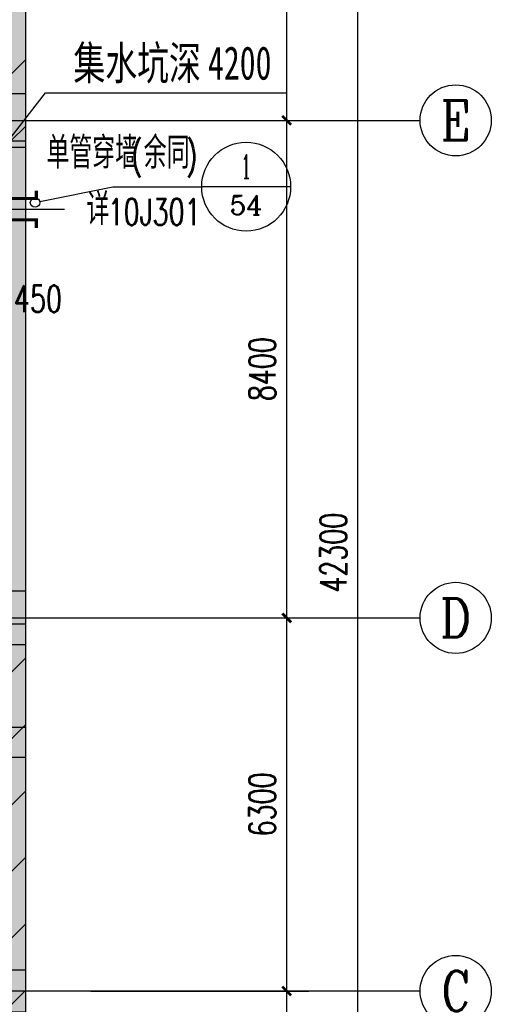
# Model space of a CAD drawing. Extents: x 797781 to 1255204, y 21234 to 1024248.
# Tile 66 of 256: x 989156 to 997108, y 82417 to 99042. Entities that reach past the tile are written whole.
import ezdxf
from ezdxf.enums import TextEntityAlignment as Align

# ---------------------------------------------------------------- set-up
doc = ezdxf.new("R2010")
doc.units = 0
doc.header["$LTSCALE"] = 1000
doc.header["$MEASUREMENT"] = 0
doc.linetypes.add('230303生产综合楼-平面图_t8$0$DOTE', pattern=[2.42, 2, -0.2, 0.02, -0.2])
for name, color, linetype in [('230303生产综合楼-平面图_t8$0$AXIS', 3, 'Continuous'), ('230303生产综合楼-平面图_t8$0$AXIS_TEXT', 7, 'Continuous'), ('230303生产综合楼-平面图_t8$0$COLUMN', 40, 'Continuous'), ('230303生产综合楼-平面图_t8$0$DIM_IDEN', 3, 'Continuous'), ('230303生产综合楼-平面图_t8$0$DIM_LEAD', 3, 'Continuous'), ('230303生产综合楼-平面图_t8$0$DOTE', 1, '230303生产综合楼-平面图_t8$0$DOTE'), ('230303生产综合楼-平面图_t8$0$PUB_DIM', 3, 'Continuous'), ('230303生产综合楼-平面图_t8$0$PUB_HATCH', 8, 'Continuous'), ('230303生产综合楼-平面图_t8$0$PUB_TEXT', 7, 'Continuous'), ('230303生产综合楼-平面图_t8$0$WALL', 40, 'Continuous'), ('230303生产综合楼-平面图_t8$0$板洞', 6, 'Continuous'), ('AXIS_TEXT', 7, 'Continuous'), ('PUB_HATCH', 8, 'Continuous'), ('PUB_TEXT', 7, 'Continuous'), ('VALVE_消防', 7, 'Continuous')]:
    doc.layers.add(name, color=color, linetype=linetype)
doc.styles.add('230303生产综合楼-平面图_t8$0$_HZTXT', font='@HZTXT_E', dxfattribs={"width": 0.7, "bigfont": '@@HZTXT'})
doc.styles.add('230303生产综合楼-平面图_t8$0$_TCH_AXIS', font='COMPLEX', dxfattribs={"bigfont": 'GBCBIG'})
doc.styles.add('230303生产综合楼-平面图_t8$0$_TCH_DIM', font='SIMPLEX', dxfattribs={"bigfont": 'GBCBIG'})
doc.styles.add('230303生产综合楼-平面图_T8$0$_TCH_DIM_T3', font='SIMPLEX', dxfattribs={"width": 0.705882, "bigfont": 'GBCBIG'})
doc.styles.add('230303生产综合楼-平面图_t8$0$_TCH_LABEL', font='COMPLEX', dxfattribs={"bigfont": 'GBCBIG'})
doc.styles.add('230303生产综合楼-平面图_t8$0$黑体', font='simhei.ttf', dxfattribs={"width": 0.7})
doc.styles.add('COMPLEX', font='COMPLEX')
doc.dimstyles.new('230303生产综合楼-平面图_T8$0$_TCH_ARCH&&150', dxfattribs={"dimtxt": 446.25, "dimasz": 150, "dimexe": 375, "dimexo": 450, "dimgap": 189.375, "dimtad": 1, "dimdec": 0, "dimzin": 0, "dimdsep": 46, "dimtxsty": '230303生产综合楼-平面图_T8$0$_TCH_DIM_T3', "dimblk": '230303生产综合楼-平面图_t8$0$_ArchTick', "dimcen": 0.09, "dimclrt": 7, "dimazin": 2, "dimtfac": 1, "dimtdec": 0, "dimtix": 1, "dimtmove": 2, "dimatfit": 3, "dimfxl": 1, "dimtolj": 1, "dimtzin": 0, "dimarcsym": 0})

# ---------------------------------------------------------------- blocks, each defined once
blk = doc.blocks.new('$VALVE$00000547')
at = {"const_width": 30}
for points in [[(0, 100), (-250, 100), (-250, 175)], [(0, 100), (0, 175)], [(0, 100), (250, 100), (250, 175)], [(-250, -175), (-250, -100), (0, -100)], [(0, -175), (0, -100)], [(250, -175), (250, -100), (0, -100)]]:
    blk.add_lwpolyline(points, dxfattribs=at)
blk = doc.blocks.new('230303生产综合楼-平面图_t8$0$_ArchTick')
at = {"color": 0, "linetype": 'ByBlock', "const_width": 0.3}
blk.add_lwpolyline([(-0.5, -0.5), (0.5, 0.5)], dxfattribs=at)
blk = doc.blocks.new('*D6553')
at = {"layer": '230303生产综合楼-平面图_t8$0$PUB_DIM', "color": 0, "lineweight": -2, "transparency": 16777216}
for p, q in [((671366, -261511), (671366, -262219)), ((671816, -261511), (671816, -262219)), ((671366, -261844), (671816, -261844))]:
    blk.add_line(p, q, dxfattribs=at)
at = {"layer": 'Defpoints', "color": 0, "transparency": 16777216}
for p in [(671366, -261061), (671816, -261061), (671816, -261844)]:
    blk.add_point(p, dxfattribs=at)
at = {"layer": '230303生产综合楼-平面图_t8$0$PUB_DIM', "color": 0, "lineweight": -2, "transparency": 16777216, "xscale": 150, "yscale": 150, "zscale": 150, "rotation": 180}
blk.add_blockref('230303生产综合楼-平面图_t8$0$_ArchTick', (671366, -261844), dxfattribs=at)
at = {"layer": '230303生产综合楼-平面图_t8$0$PUB_DIM', "color": 0, "lineweight": -2, "transparency": 16777216, "xscale": 150, "yscale": 150, "zscale": 150}
blk.add_blockref('230303生产综合楼-平面图_t8$0$_ArchTick', (671816, -261844), dxfattribs=at)
at = {"layer": '230303生产综合楼-平面图_t8$0$PUB_DIM', "color": 7, "transparency": 16777216, "insert": (672371, -261432), "char_height": 446.2, "attachment_point": 5, "style": '230303生产综合楼-平面图_T8$0$_TCH_DIM_T3'}
blk.add_mtext('\\A1;450', dxfattribs=at)
blk = doc.blocks.new('_AXISO')
blk.add_circle((0, 0), 0.5)
at = {"layer": 'AXIS_TEXT', "style": 'COMPLEX', "width": 1.041667}
blk.add_attdef('A', text='', height=0.56, dxfattribs=at).set_placement((-0.25, -0.28), (0.25, -0.28), align=Align.FIT)
blk = doc.blocks.new('*D3077')
at = {"layer": '230303生产综合楼-平面图_t8$0$AXIS', "color": 0, "lineweight": -2, "transparency": 16777216}
for p, q in [((990358, 82642), (994033, 82642)), ((993658, 74242), (993658, 82642)), ((990358, 74242), (994033, 74242))]:
    blk.add_line(p, q, dxfattribs=at)
at = {"layer": 'Defpoints', "color": 0, "transparency": 16777216}
for p in [(989908, 82642), (993658, 82642), (989908, 74242)]:
    blk.add_point(p, dxfattribs=at)
at = {"layer": '230303生产综合楼-平面图_t8$0$AXIS', "color": 0, "lineweight": -2, "transparency": 16777216, "xscale": 150, "yscale": 150, "zscale": 150}
for p, rotation in [((993658, 82642), 90), ((993658, 74242), 270)]:
    blk.add_blockref('230303生产综合楼-平面图_t8$0$_ArchTick', p, dxfattribs=dict(at, rotation=rotation))
at = {"layer": '230303生产综合楼-平面图_t8$0$AXIS', "color": 7, "transparency": 16777216, "insert": (993246, 78442), "char_height": 446.2, "attachment_point": 5, "rotation": 90, "style": '230303生产综合楼-平面图_T8$0$_TCH_DIM_T3'}
blk.add_mtext('\\A1;8400', dxfattribs=at)
blk = doc.blocks.new('*D3078')
at = {"layer": '230303生产综合楼-平面图_t8$0$AXIS', "color": 0, "lineweight": -2, "transparency": 16777216}
for p, q in [((990358, 88942), (994033, 88942)), ((993658, 82642), (993658, 88942)), ((990358, 82642), (994033, 82642))]:
    blk.add_line(p, q, dxfattribs=at)
at = {"layer": 'Defpoints', "color": 0, "transparency": 16777216}
for p in [(989908, 88942), (993658, 88942), (989908, 82642)]:
    blk.add_point(p, dxfattribs=at)
at = {"layer": '230303生产综合楼-平面图_t8$0$AXIS', "color": 0, "lineweight": -2, "transparency": 16777216, "xscale": 150, "yscale": 150, "zscale": 150}
for p, rotation in [((993658, 88942), 90), ((993658, 82642), 270)]:
    blk.add_blockref('230303生产综合楼-平面图_t8$0$_ArchTick', p, dxfattribs=dict(at, rotation=rotation))
at = {"layer": '230303生产综合楼-平面图_t8$0$AXIS', "color": 7, "transparency": 16777216, "insert": (993246, 85792), "char_height": 446.2, "attachment_point": 5, "rotation": 90, "style": '230303生产综合楼-平面图_T8$0$_TCH_DIM_T3'}
blk.add_mtext('\\A1;6300', dxfattribs=at)
blk = doc.blocks.new('*D3079')
at = {"layer": '230303生产综合楼-平面图_t8$0$AXIS', "color": 0, "lineweight": -2, "transparency": 16777216}
for p, q in [((990358, 97342), (994033, 97342)), ((993658, 88942), (993658, 97342)), ((990358, 88942), (994033, 88942))]:
    blk.add_line(p, q, dxfattribs=at)
at = {"layer": 'Defpoints', "color": 0, "transparency": 16777216}
for p in [(989908, 97342), (993658, 97342), (989908, 88942)]:
    blk.add_point(p, dxfattribs=at)
at = {"layer": '230303生产综合楼-平面图_t8$0$AXIS', "color": 0, "lineweight": -2, "transparency": 16777216, "xscale": 150, "yscale": 150, "zscale": 150}
for p, rotation in [((993658, 97342), 90), ((993658, 88942), 270)]:
    blk.add_blockref('230303生产综合楼-平面图_t8$0$_ArchTick', p, dxfattribs=dict(at, rotation=rotation))
at = {"layer": '230303生产综合楼-平面图_t8$0$AXIS', "color": 7, "transparency": 16777216, "insert": (993246, 93142), "char_height": 446.2, "attachment_point": 5, "rotation": 90, "style": '230303生产综合楼-平面图_T8$0$_TCH_DIM_T3'}
blk.add_mtext('\\A1;8400', dxfattribs=at)
blk = doc.blocks.new('*D3080')
at = {"layer": '230303生产综合楼-平面图_t8$0$AXIS', "color": 0, "lineweight": -2, "transparency": 16777216}
for p, q in [((990358, 105742), (994033, 105742)), ((993658, 97342), (993658, 105742)), ((990358, 97342), (994033, 97342))]:
    blk.add_line(p, q, dxfattribs=at)
at = {"layer": 'Defpoints', "color": 0, "transparency": 16777216}
for p in [(989908, 105742), (993658, 105742), (989908, 97342)]:
    blk.add_point(p, dxfattribs=at)
at = {"layer": '230303生产综合楼-平面图_t8$0$AXIS', "color": 0, "lineweight": -2, "transparency": 16777216, "xscale": 150, "yscale": 150, "zscale": 150}
for p, rotation in [((993658, 105742), 90), ((993658, 97342), 270)]:
    blk.add_blockref('230303生产综合楼-平面图_t8$0$_ArchTick', p, dxfattribs=dict(at, rotation=rotation))
at = {"layer": '230303生产综合楼-平面图_t8$0$AXIS', "color": 7, "transparency": 16777216, "insert": (993246, 101542), "char_height": 446.2, "attachment_point": 5, "rotation": 90, "style": '230303生产综合楼-平面图_T8$0$_TCH_DIM_T3'}
blk.add_mtext('\\A1;8400', dxfattribs=at)
blk = doc.blocks.new('*D3083')
at = {"layer": '230303生产综合楼-平面图_t8$0$AXIS', "color": 0, "lineweight": -2, "transparency": 16777216}
for p, q in [((990358, 111192), (995233, 111192)), ((994858, 68892), (994858, 111192)), ((990358, 68892), (995233, 68892))]:
    blk.add_line(p, q, dxfattribs=at)
at = {"layer": 'Defpoints', "color": 0, "transparency": 16777216}
for p in [(989908, 111192), (994858, 111192), (989908, 68892)]:
    blk.add_point(p, dxfattribs=at)
at = {"layer": '230303生产综合楼-平面图_t8$0$AXIS', "color": 0, "lineweight": -2, "transparency": 16777216, "xscale": 150, "yscale": 150, "zscale": 150}
for p, rotation in [((994858, 111192), 90), ((994858, 68892), 270)]:
    blk.add_blockref('230303生产综合楼-平面图_t8$0$_ArchTick', p, dxfattribs=dict(at, rotation=rotation))
at = {"layer": '230303生产综合楼-平面图_t8$0$AXIS', "color": 7, "transparency": 16777216, "insert": (994446, 90042), "char_height": 446.2, "attachment_point": 5, "rotation": 90, "style": '230303生产综合楼-平面图_T8$0$_TCH_DIM_T3'}
blk.add_mtext('\\A1;42300', dxfattribs=at)
blk = doc.blocks.new('_FZH')
blk.add_lwpolyline([(-0.5, -0.5), (0.5, -0.5), (0.5, 0.5), (-0.5, 0.5)], close=True)
at = {"layer": 'PUB_HATCH'}
blk.add_solid([(-0.5, -0.5), (0.5, -0.5), (-0.5, 0.5), (0.5, 0.5)], dxfattribs=at)
blk = doc.blocks.new('230303生产综合楼-平面图_t8$0$-1FXHS1')
at = {"layer": '230303生产综合楼-平面图_t8$0$PUB_DIM'}
dim = blk.add_linear_dim(base=(671816.4, -261844.5), p1=(671366.4, -261061), p2=(671816.4, -261061), angle=0, dimstyle='230303生产综合楼-平面图_T8$0$_TCH_ARCH&&150', dxfattribs=at)
dim.commit()
dim.dimension.update_dxf_attribs({"geometry": '*D6553', "text_midpoint": (672371.4, -261432), "dimtype": 161})

msp = doc.modelspace()

# ---------------------------------------------------------------- hatches: boundary and pattern name
at = {"layer": '230303生产综合楼-平面图_t8$0$PUB_HATCH'}
h = msp.add_hatch(dxfattribs=at)
h.set_pattern_fill('ANSI31', color=256, scale=500)
h.set_pattern_definition([(45, (742304.1, -46432.5), (-561.266, 561.266), [])])
h.paths.add_polyline_path([(930109.1, 68893.4), (930108.6, 82492.3), (938508.6, 82492.3), (938508.2, 85667.3), (943409, 85667.3), (943409.3, 93092.3), (943762.1, 93092.3), (943758.6, 95392.3), (943508.6, 95392.3), (943508.6, 101792.3), (951058.6, 101792.3), (951058.6, 104092.3), (952808.6, 104092.3), (952808.6, 105392.3), (952708.2, 105392.3), (952709, 111192.3), (938408.6, 111192.3), (938408.6, 112942.3), (934909, 112942.3), (934909, 113292.3), (935009, 113392.3), (935009, 113792.3), (932409, 113792.3), (932409, 113392.3), (932509, 113292.3), (932509, 112992.3), (930408.6, 112992.3), (930408.6, 111192.3), (913308.6, 111192.3), (913308.6, 119592.3), (899708.6, 119592.3), (899708.6, 116092.3), (899708.6, 114673.2), (899708.6, 111192.3), (895158.6, 111192.3), (895158.6, 96992.3), (899608.6, 96992.3), (899608.6, 98042.3), (902558.6, 98042.3), (902558.6, 96992.3), (904808.6, 96992.3), (904808.2, 86592.3), (896359, 86592.3), (896156.1, 86592.3), (896158.6, 81292.3), (896158.6, 73892.3), (896158.6, 70892.3), (896358.6, 70892.3), (897858.6, 70892.3), (897858.6, 70042.3), (900108.6, 70042.3), (900108.6, 68892.3)])
h.paths.add_polyline_path([(930105.6, 68892.3), (955656.4, 68892.3), (955656.4, 72492.3), (963356.4, 72492.3), (963356.4, 68892.3), (986709.3, 68892.3), (986709.3, 70442.3), (987458.6, 70442.3), (987458.6, 70892.3), (989258.6, 70892.3), (989256.4, 88842.3), (986008.6, 88842.3), (986008.6, 90692.3), (982958.6, 90692.3), (982958.6, 94955.7), (980858.6, 94955.7), (980858.6, 99042.3), (985808.6, 99042.3), (985808.6, 96992.3), (989256.4, 96992.3), (989256.4, 109542.3), (987108.6, 109542.3), (987108.6, 109842.3), (986208.6, 109842.3), (986208.6, 111192.3), (963706.4, 111192.3), (963706.4, 119592.3), (955308.6, 119592.3), (955304.2, 111192.3), (952709, 111192.7), (952709, 105392.3), (955356.4, 105392.3), (955357.5, 98892.3), (952859.7, 98892.3), (952858.6, 95342.3), (952858.6, 94880.1), (952858.6, 93092.3), (943407.1, 93092.3), (943407.1, 85667.3), (938508.6, 85667.3), (938508.6, 82492.3), (930107.1, 82492.3)])
for points in [[(988908.6, 97792.3), (989258.6, 97792.3), (989258.6, 99192.3), (989025.2, 99175.7), (988908.6, 99042.3)], [(989258.6, 96892.3), (988858.6, 96892.3), (988858.6, 89392.3), (989258.6, 89392.3)], [(989258.6, 88492.3), (988908.6, 88492.3), (988908.6, 87092.3), (989258.6, 87092.3)], [(989258.6, 86592.3), (988908.6, 86592.3), (988908.6, 82992.3), (989258.6, 82992.3)]]:
    msp.add_hatch(color=256, dxfattribs=at).paths.add_polyline_path(points)

# ---------------------------------------------------------------- linework, layer by layer
at = {"layer": '230303生产综合楼-平面图_t8$0$AXIS'}
for p, q in [((989908, 97342.3), (995908, 97342.3)), ((989908, 88942.3), (995908, 88942.3)), ((989908, 82642.3), (995908, 82642.3))]:
    msp.add_line(p, q, dxfattribs=at)
at = {"layer": '230303生产综合楼-平面图_t8$0$DIM_IDEN'}
for p, q in [((989493.3, 95970.7), (990723.6, 96221.9)), ((990723.6, 96221.9), (992224.4, 96221.9)), ((993724.4, 96221.9), (992224.4, 96221.9))]:
    msp.add_line(p, q, dxfattribs=at)
for centre, radius in [((992974.4, 96221.9), 750), ((989414.8, 95954.7), 80)]:
    msp.add_circle(centre, radius, dxfattribs=at)
at = {"layer": '230303生产综合楼-平面图_t8$0$DIM_LEAD'}
for p, q in [((988458.6, 96354), (989593.3, 97805)), ((989593.3, 97805), (993655.2, 97805))]:
    msp.add_line(p, q, dxfattribs=at)
at = {"layer": '230303生产综合楼-平面图_t8$0$DOTE'}
for p, q in [((870008.6, 97342.3), (989908.6, 97342.3)), ((870008.6, 95842.3), (989908.6, 95842.3)), ((870008.6, 88942.3), (989908.6, 88942.3)), ((870008.6, 82642.3), (989908.6, 82642.3))]:
    msp.add_line(p, q, dxfattribs=at)
at = {"layer": '230303生产综合楼-平面图_t8$0$WALL'}
for p, q in [((989258.6, 97792.3), (989258.6, 99192.3)), ((989258.6, 89392.3), (989258.6, 96892.3)), ((989258.6, 87092.3), (989258.6, 88492.3)), ((989258.6, 82992.3), (989258.6, 86592.3))]:
    msp.add_line(p, q, dxfattribs=at)
at = {"layer": '230303生产综合楼-平面图_t8$0$板洞', "color": 5}
msp.add_lwpolyline([(980858.6, 99042.3), (980858.6, 94942.3), (982958.6, 94942.3), (982958.6, 90692.3), (986008.6, 90692.3), (986008.6, 88842.3), (989258.6, 88842.3), (989258.6, 96992.3), (985808.6, 96992.3), (985808.6, 99042.3), (980858.6, 99042.3)], dxfattribs=at)

# ---------------------------------------------------------------- block references
msp.add_blockref('230303生产综合楼-平面图_t8$0$-1FXHS1', (317092.2, 355760.5))
at = {"layer": '230303生产综合楼-平面图_t8$0$AXIS'}
ref = msp.add_blockref('_AXISO', (996508, 97342.3), dxfattribs=dict(at, xscale=1200, yscale=1200, zscale=1200))
ref.add_attrib('A', 'E', dxfattribs={"layer": '230303生产综合楼-平面图_t8$0$AXIS_TEXT', "ltscale": 2, "height": 668.2, "style": '230303生产综合楼-平面图_t8$0$_TCH_AXIS'}).set_placement((996253.5, 97008.2), (996762.5, 97008.2), align=Align.FIT)
ref = msp.add_blockref('_AXISO', (996508, 88942.3), dxfattribs=dict(at, xscale=1200, yscale=1200, zscale=1200))
ref.add_attrib('A', 'D', dxfattribs={"layer": '230303生产综合楼-平面图_t8$0$AXIS_TEXT', "ltscale": 2, "height": 652.9, "style": '230303生产综合楼-平面图_t8$0$_TCH_AXIS'}).set_placement((996243.7, 88615.9), (996772.3, 88615.9), align=Align.FIT)
ref = msp.add_blockref('_AXISO', (996508, 82642.3), dxfattribs=dict(at, xscale=1200, yscale=1200, zscale=1200))
ref.add_attrib('A', 'C', dxfattribs={"layer": '230303生产综合楼-平面图_t8$0$AXIS_TEXT', "ltscale": 2, "height": 683.5, "style": '230303生产综合楼-平面图_t8$0$_TCH_AXIS'}).set_placement((996263.9, 82300.6), (996752.1, 82300.6), align=Align.FIT)
at = {"layer": '230303生产综合楼-平面图_t8$0$COLUMN'}
for p, xscale, yscale, zscale in [((988808.6, 97342.3), 900.0000006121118, 900.0000006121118, 900.0000006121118), ((988808.6, 88942.3), 900.0000005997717, 900.0000005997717, 900.0000005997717), ((989008.6, 86842.3), 500, 500, 500), ((988908.6, 82642.3), 700, 700, 700)]:
    msp.add_blockref('_FZH', p, dxfattribs=dict(at, xscale=xscale, yscale=yscale, zscale=zscale))
at = {"layer": 'VALVE_消防', "xscale": 1.8, "yscale": 1.8, "zscale": 1.8}
msp.add_blockref('$VALVE$00000547', (988985.8, 95842.3), dxfattribs=at)

# ---------------------------------------------------------------- texts
at = {"layer": '230303生产综合楼-平面图_t8$0$PUB_TEXT', "style": '230303生产综合楼-平面图_t8$0$黑体', "width": 0.7}
for s, p in [('集水坑深', (990060.9, 98030)), ('4200', (992329.2, 98030))]:
    msp.add_text(s, height=563.29, dxfattribs=at).set_placement(p)
at = {"layer": '230303生产综合楼-平面图_t8$0$PUB_TEXT', "color": 1, "style": '230303生产综合楼-平面图_t8$0$_HZTXT', "width": 0.7}
msp.add_text('物资储藏室', height=536.17, rotation=0, dxfattribs=at).set_placement((986939.2, 86444.6))
at = {"layer": 'PUB_TEXT', "style": '230303生产综合楼-平面图_t8$0$_TCH_DIM'}
for s, height, p in [('单管穿墙', 536.17, (989607.2, 96528.1)), ('余同', 536.17, (991247, 96528.1)), ('详', 536.2, (990282.4, 95572.9))]:
    msp.add_text(s, height=height, dxfattribs=at).set_placement(p)
at = {"layer": 'PUB_TEXT', "style": '230303生产综合楼-平面图_t8$0$_TCH_DIM', "width": 0.705882}
for s, height, p in [('(', 446.2, (991037, 96528.1)), (')', 446.2, (991961.9, 96528.1)), ('10J301', 446.25, (990639.8, 95572.9))]:
    msp.add_text(s, height=height, dxfattribs=at).set_placement(p)
at = {"layer": 'PUB_TEXT', "style": '230303生产综合楼-平面图_t8$0$_TCH_LABEL'}
for s, height, p, p2 in [('1', 401.5, (992888.3, 96359.3), (993060.4, 96359.3)), ('54', 322.69, (992697.8, 95749.4), (993251, 95749.4))]:
    msp.add_text(s, height=height, dxfattribs=at).set_placement(p, p2, align=Align.FIT)

# ---------------------------------------------------------------- dimensions: what is measured, and where the dimension line sits
at = {"layer": '230303生产综合楼-平面图_t8$0$AXIS'}
for p1, p2, distance, picture, middle in [((989908, 68892.3), (989908, 111192.3), -4950, '*D3083', (994445.5, 90042.3)), ((989908, 97342.3), (989908, 105742.3), -3750, '*D3080', (993245.5, 101542.3)), ((989908, 88942.3), (989908, 97342.3), -3750, '*D3079', (993245.5, 93142.3)), ((989908, 82642.3), (989908, 88942.3), -3750, '*D3078', (993245.5, 85792.3)), ((989908, 74242.3), (989908, 82642.3), -3750, '*D3077', (993245.5, 78442.3))]:
    dim = msp.add_aligned_dim(p1=p1, p2=p2, distance=distance, dimstyle='230303生产综合楼-平面图_T8$0$_TCH_ARCH&&150', dxfattribs=at)
    dim.commit()
    dim.dimension.update_dxf_attribs({"geometry": picture, "text_midpoint": middle})

doc.saveas('drawing.dxf')
